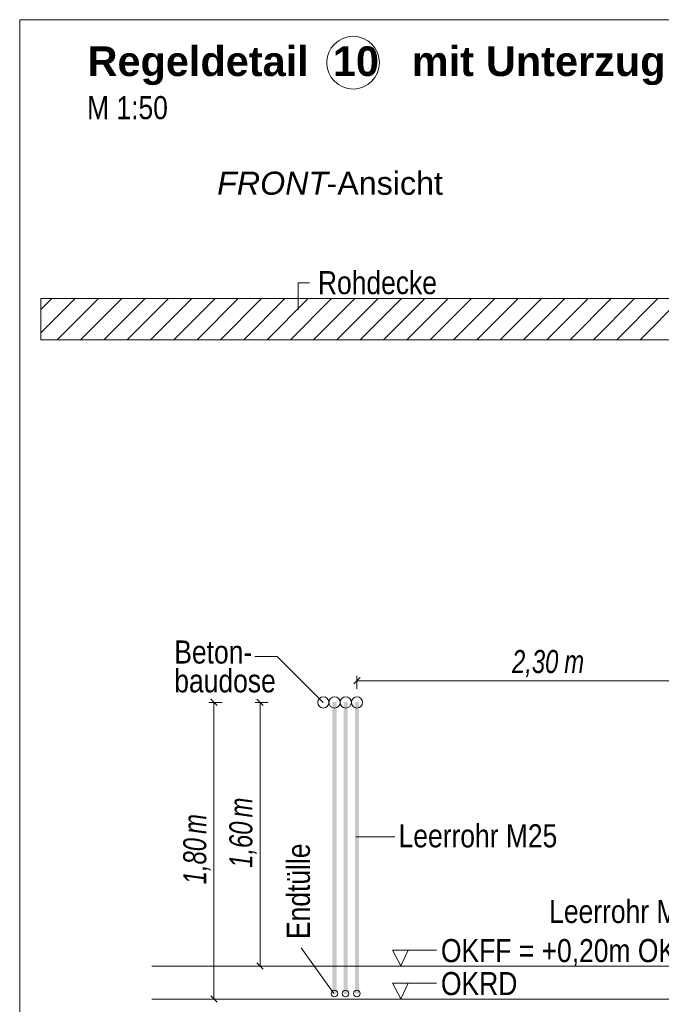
# Model space of a CAD drawing. Extents: x -620 to 3480, y 62 to 1107.
# Tile 255 of 256: x 200 to 239, y 772 to 832. Entities that reach past the tile are written whole.
import ezdxf
from ezdxf.lldxf.tags import DXFTag

# ---------------------------------------------------------------- set-up
doc = ezdxf.new("R2010")
doc.units = 0
doc.layers.get('0').update_dxf_attribs({"lineweight": 35})
for name, color, linetype, lineweight, true_color in [('E_Aussparung Bemaßung-A06G9GVM8I', 5, 'Continuous', 9, 0x0000ff), ('E_Betonbaudose', 1, 'Continuous', 13, 0xff0000), ('E_Detail_Beschriftung', 7, 'Continuous', 13, 0x009900), ('E_Detail_Wandschraffur', 7, 'Continuous', 5, 0xc0c0c0), ('E_Leerrohr Beschriftung', 1, 'Continuous', 9, 0xff0000)]:
    doc.layers.add(name, color=color, linetype=linetype, lineweight=lineweight, true_color=true_color)
doc.layers.add('E_Detail_Linie_Text_Bem', color=7, linetype='Continuous', lineweight=13)
doc.styles.get("Standard").update_dxf_attribs({"font": 'ARIALN.TTF'})
tags = doc.linetypes.add('fein_strichliert', pattern=[4, 1, -2, 1]).pattern_tags.tags
tags[8:9] = [DXFTag(74, 4), DXFTag(75, 0), DXFTag(340, '0'), DXFTag(46, 0.0), DXFTag(50, 0.0), DXFTag(44, 0.0), DXFTag(45, 0.0)]
tags[6:7] = [DXFTag(74, 4), DXFTag(75, 0), DXFTag(340, '0'), DXFTag(46, 0.0), DXFTag(50, 0.0), DXFTag(44, 0.0), DXFTag(45, 0.0)]
tags[4:5] = [DXFTag(74, 4), DXFTag(75, 0), DXFTag(340, '0'), DXFTag(46, 0.0), DXFTag(50, 0.0), DXFTag(44, 0.0), DXFTag(45, 0.0)]
tags = doc.linetypes.add('fein_strichliert-A06G9GVL8I', pattern=[4, 1, -2, 1]).pattern_tags.tags
tags[8:9] = [DXFTag(74, 4), DXFTag(75, 0), DXFTag(340, '0'), DXFTag(46, 0.0), DXFTag(50, 0.0), DXFTag(44, 0.0), DXFTag(45, 0.0)]
tags[6:7] = [DXFTag(74, 4), DXFTag(75, 0), DXFTag(340, '0'), DXFTag(46, 0.0), DXFTag(50, 0.0), DXFTag(44, 0.0), DXFTag(45, 0.0)]
tags[4:5] = [DXFTag(74, 4), DXFTag(75, 0), DXFTag(340, '0'), DXFTag(46, 0.0), DXFTag(50, 0.0), DXFTag(44, 0.0), DXFTag(45, 0.0)]

# ---------------------------------------------------------------- blocks, each defined once
blk = doc.blocks.new('Referenz-A06G9GVT8I')
at = {"layer": 'E_Aussparung Bemaßung-A06G9GVM8I', "linetype": 'Continuous', "ltscale": 0.13}
for p, q in [((220.542, 791.717), (220.542, 790.917)), ((220.733, 791.608), (220.351, 791.226)), ((220.542, 791.417), (243.542, 791.417)), ((211.565, 790.101), (212.365, 790.101)), ((211.674, 790.292), (212.056, 789.91)), ((211.865, 772.101), (211.865, 790.101)), ((214.365, 790.101), (215.165, 790.101)), ((214.474, 790.292), (214.856, 789.91)), ((214.665, 774.101), (214.665, 790.101)), ((214.474, 774.292), (214.856, 773.91)), ((214.965, 774.101), (214.165, 774.101)), ((211.565, 772.101), (212.365, 772.101)), ((211.674, 772.292), (212.056, 771.91))]:
    blk.add_line(p, q, dxfattribs=at)
at = {"layer": 'E_Betonbaudose', "linetype": 'Continuous', "ltscale": 0.13}
for centre, radius in [((218.502, 790.101), 0.34), ((219.182, 790.101), 0.34), ((219.862, 790.101), 0.34), ((220.542, 790.101), 0.34), ((219.173, 772.437), 0.2), ((219.853, 772.437), 0.2), ((220.533, 772.437), 0.2)]:
    blk.add_circle(centre, radius, dxfattribs=at)
at = {"layer": 'E_Detail_Linie_Text_Bem', "linetype": 'fein_strichliert-A06G9GVL8I', "ltscale": 0.65}
for p, q in [((262.851, 831.528), (200.081, 831.528)), ((200.081, 831.528), (200.081, 770.212))]:
    blk.add_line(p, q, dxfattribs=at)
at = {"layer": 'E_Detail_Linie_Text_Bem', "color": 0, "linetype": 'Continuous', "ltscale": 0.13}
for p, q in [((216.972, 813.921), (216.972, 815.569)), ((216.972, 815.569), (217.659, 815.569)), ((214.344, 792.896), (215.702, 792.896)), ((215.702, 792.896), (218.501, 790.098)), ((220.482, 781.94), (222.838, 781.94)), ((219.148, 772.432), (217.152, 775.216)), ((223.2, 774.117), (222.691, 775.067)), ((222.691, 775.067), (225.375, 775.067)), ((223.658, 775.07), (223.2, 774.117)), ((223.2, 772.117), (222.691, 773.067)), ((222.691, 773.067), (225.375, 773.067)), ((223.658, 773.07), (223.2, 772.117))]:
    blk.add_line(p, q, dxfattribs=at)
at = {"layer": 'E_Detail_Linie_Text_Bem', "linetype": 'Continuous', "ltscale": 0.13}
for p, q in [((252.698, 814.601), (201.371, 814.601)), ((201.371, 814.601), (201.371, 812.101)), ((201.371, 812.101), (211.763, 812.101)), ((201.371, 812.101), (250.198, 812.101)), ((211.763, 812.101), (252.698, 812.101)), ((208.098, 774.101), (250.183, 774.101)), ((208.098, 772.101), (251.448, 772.101))]:
    blk.add_line(p, q, dxfattribs=at)
for points in [[(219.307, 790.127), (219.307, 772.442), (219.057, 790.126), (219.057, 772.442)], [(219.987, 790.127), (219.987, 772.411), (219.737, 790.126), (219.737, 772.411)], [(220.667, 790.127), (220.667, 772.421), (220.417, 790.126), (220.417, 772.421)]]:
    blk.add_solid(points, dxfattribs=at)
at = {"layer": 'E_Detail_Wandschraffur', "linetype": 'ByBlock', "ltscale": 0.13}
for p, q in [((201.371, 812.527), (203.445, 814.601)), ((203.773, 812.101), (206.273, 814.601)), ((206.602, 812.101), (209.102, 814.601)), ((209.43, 812.101), (211.93, 814.601)), ((212.259, 812.101), (214.759, 814.601)), ((215.087, 812.101), (217.587, 814.601)), ((217.915, 812.101), (220.415, 814.601)), ((220.744, 812.101), (223.244, 814.601)), ((223.572, 812.101), (226.072, 814.601)), ((226.401, 812.101), (228.901, 814.601)), ((229.229, 812.101), (231.729, 814.601)), ((232.058, 812.101), (234.558, 814.601)), ((234.886, 812.101), (237.386, 814.601)), ((237.714, 812.101), (240.214, 814.601))]:
    blk.add_line(p, q, dxfattribs=at)
at = {"layer": 'E_Detail_Wandschraffur', "linetype": 'fein_strichliert', "ltscale": 0.13}
for p, q in [((201.371, 813.942), (202.031, 814.601)), ((202.359, 812.101), (204.859, 814.601)), ((205.187, 812.101), (207.687, 814.601)), ((208.016, 812.101), (210.516, 814.601)), ((210.844, 812.101), (213.344, 814.601)), ((213.673, 812.101), (216.173, 814.601)), ((216.501, 812.101), (219.001, 814.601)), ((219.33, 812.101), (221.83, 814.601)), ((222.158, 812.101), (224.658, 814.601)), ((224.986, 812.101), (227.486, 814.601)), ((227.815, 812.101), (230.315, 814.601)), ((230.643, 812.101), (233.143, 814.601)), ((233.472, 812.101), (235.972, 814.601)), ((236.3, 812.101), (238.8, 814.601))]:
    blk.add_line(p, q, dxfattribs=at)
at = {"layer": 'E_Leerrohr Beschriftung', "linetype": 'Continuous', "ltscale": 0.13}
blk.add_circle((220.307, 828.921), 1.6, dxfattribs=at)
at = {"layer": 'E_Aussparung Bemaßung-A06G9GVM8I', "linetype": 'Continuous', "ltscale": 0.13, "char_height": 1.4, "attachment_point": 1}
for s, insert in [('{\\W0.9;\\fArial Narrow|b0|i1;2,30 }', (229.949, 793.284)), ('{\\W0.9;\\fArial Narrow|b0|i1;m}', (233.12, 793.284))]:
    blk.add_mtext(s, dxfattribs=dict(at, insert=insert))
at = {"layer": 'E_Aussparung Bemaßung-A06G9GVM8I', "linetype": 'Continuous', "ltscale": 0.13, "char_height": 1.4, "attachment_point": 1, "rotation": 90}
for s, insert in [('{\\W0.9;\\fArial Narrow|b0|i1;m}', (212.799, 783.122)), ('{\\W0.9;\\fArial Narrow|b0|i1;m}', (209.999, 782.122)), ('{\\W0.9;\\fArial Narrow|b0|i1;1,60 }', (212.799, 780.065)), ('{\\W0.9;\\fArial Narrow|b0|i1;1,80 }', (209.999, 779.065))]:
    blk.add_mtext(s, dxfattribs=dict(at, insert=insert))
at = {"layer": 'E_Detail_Beschriftung', "color": 1, "linetype": 'Continuous', "lineweight": 35, "ltscale": 0.35, "true_color": 0xff0000, "char_height": 1.8, "attachment_point": 1}
for s, insert in [('{\\fArial|b1|i0;Regeldetail}', (204.199, 829.909)), ('{\\fArial|b1|i0;10}', (219.082, 829.909)), ('{\\fArial|b1|i0;mit}', (223.866, 829.909)), ('{\\fArial|b1|i0;Unterzug}', (228.366, 829.909))]:
    blk.add_mtext(s, dxfattribs=dict(at, insert=insert))
at = {"layer": 'E_Detail_Beschriftung', "linetype": 'Continuous', "ltscale": 0.13, "char_height": 1.4, "attachment_point": 1}
for s, insert in [('{\\fArial Narrow;M 1:50}', (204.169, 826.892)), ('{\\fArial Narrow;Rohdecke}', (218.175, 816.273)), ('{\\fArial Narrow;Beton-}', (209.462, 793.86)), ('{\\fArial Narrow;baudose}', (209.462, 792.11)), ('{\\fArial Narrow;Leerrohr M25}', (223.068, 782.706)), ('{\\fArial Narrow;Leerrohr M25}', (232.204, 778.119)), ('{\\fArial Narrow;OKFF = +0,20m OKRD}', (225.638, 775.742)), ('{\\fArial Narrow;OKRD}', (225.638, 773.742))]:
    blk.add_mtext(s, dxfattribs=dict(at, insert=insert))
at = {"layer": 'E_Detail_Beschriftung', "linetype": 'Continuous', "lineweight": -2, "ltscale": 0.25, "char_height": 1.4, "attachment_point": 1}
for s, insert in [('{\\fArial|b0|i1;FRONT}', (212.059, 822.307)), ('{\\fArial;-Ansicht}', (218.695, 822.307))]:
    blk.add_mtext(s, dxfattribs=dict(at, insert=insert))
at = {"layer": 'E_Detail_Beschriftung', "linetype": 'Continuous', "ltscale": 0.13, "insert": (216.287, 775.745), "char_height": 1.4, "attachment_point": 1, "rotation": 90}
blk.add_mtext('{\\fArial Narrow;Endtülle}', dxfattribs=at)

msp = doc.modelspace()

# ---------------------------------------------------------------- block references
at = {"color": 8, "lineweight": 25, "ltscale": 0.25, "true_color": 0x808080}
msp.add_blockref('Referenz-A06G9GVT8I', (0, 0), dxfattribs=at)

doc.saveas('drawing.dxf')
